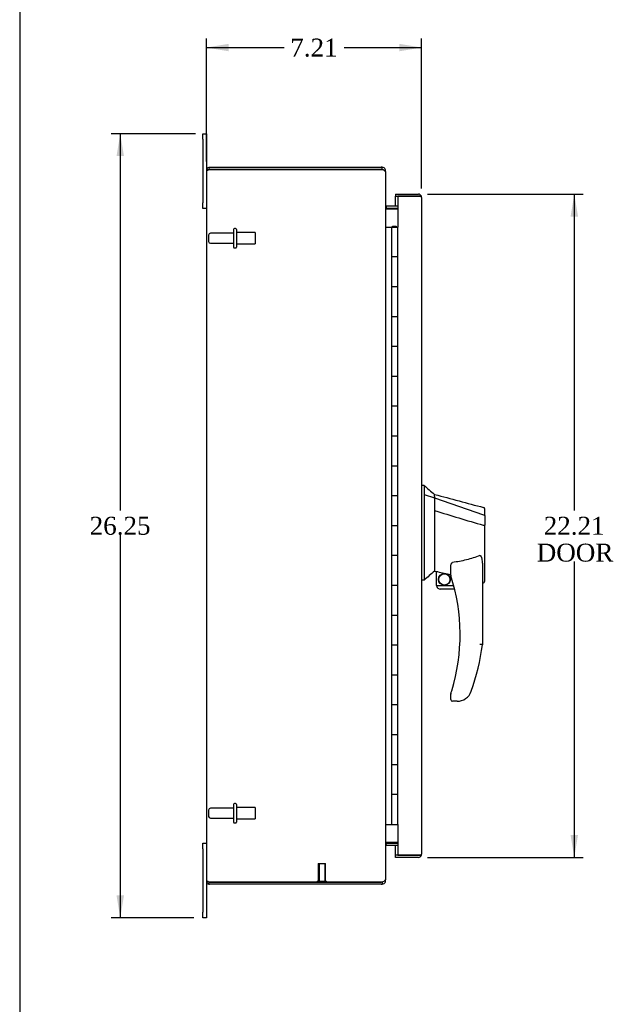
# Model space of a CAD drawing. Header units: inches. Extents: x 1 to 150, y -1 to 99.
# Tile 2 of 10: x 1 to 20, y 37 to 70. Entities that reach past the tile are written whole.
import ezdxf
from ezdxf.enums import TextEntityAlignment as Align
from ezdxf.lldxf.tags import DXFTag

# ---------------------------------------------------------------- set-up
doc = ezdxf.new("R2010")
doc.units = ezdxf.units.IN
doc.header["$MEASUREMENT"] = 0
for name, color, linetype in [('COM55381', 7, 'Continuous'), ('COM55517', 7, 'Continuous'), ('COM70654-2', 7, 'Continuous'), ('Default', 7, 'Continuous'), ('FET07752', 7, 'Continuous'), ('HAN86294', 7, 'Continuous'), ('STD26089', 7, 'Continuous'), ('STD26258', 7, 'Continuous')]:
    doc.layers.add(name, color=color, linetype=linetype)
doc.styles.add('SEACAD_Times_New_Roman', font='times.ttf')
tags = doc.linetypes.add('HIDDEN2', pattern=[0.1875, 0.125, -0.0625]).pattern_tags.tags
tags[6:7] = [DXFTag(74, 4), DXFTag(75, 0), DXFTag(340, '0'), DXFTag(46, 0.0), DXFTag(50, 0.0), DXFTag(44, 0.0), DXFTag(45, 0.0)]
tags[4:5] = [DXFTag(74, 4), DXFTag(75, 0), DXFTag(340, '0'), DXFTag(46, 0.0), DXFTag(50, 0.0), DXFTag(44, 0.0), DXFTag(45, 0.0)]
doc.dimstyles.new('HAMMOND_(STH_-_120x80)', dxfattribs={"dimtxt": 0.6, "dimasz": 0.75, "dimexe": 0.3, "dimexo": 0.3, "dimgap": 0.15, "dimtad": 0, "dimtih": 1, "dimtoh": 1, "dimzin": 0, "dimdsep": 46, "dimtxsty": 'SEACAD_Times_New_Roman', "dimblk1": '_SE_FILLED', "dimblk2": '_SE_FILLED', "dimsah": 1, "dimcen": 0.3, "dimadec": 0, "dimazin": 0, "dimtfac": 0.8, "dimtofl": 0, "dimtmove": 1, "dimatfit": 3, "dimfxl": 1, "dimtolj": 1, "dimtzin": 0, "dimarcsym": 0})

# ---------------------------------------------------------------- blocks, each defined once
blk = doc.blocks.new('SE5')
at = {"layer": 'COM55381', "color": 7, "linetype": 'Continuous'}
for p, q in [((6.898, 65.153), (6.898, 41.369)), ((6.974, 65.256), (6.995, 65.189)), ((7.006, 65.189), (6.974, 65.189)), ((6.995, 65.189), (7.006, 65.189)), ((7.006, 65.261), (12.756, 65.261)), ((12.756, 65.189), (7.006, 65.189)), ((7.006, 65.189), (12.756, 65.189)), ((12.79, 65.261), (12.756, 65.261)), ((12.756, 65.189), (12.79, 65.189)), ((12.79, 65.189), (12.79, 65.261)), ((12.898, 65.153), (12.864, 65.153)), ((12.898, 65.106), (12.898, 65.153)), ((12.898, 65.106), (12.898, 41.416)), ((12.926, 63.959), (12.913, 63.894)), ((13.313, 63.958), (12.934, 63.958)), ((12.934, 63.868), (12.926, 63.868)), ((13.313, 63.886), (12.934, 63.886)), ((12.934, 63.868), (13.313, 63.868)), ((12.926, 42.563), (12.913, 42.628)), ((12.926, 42.654), (12.934, 42.654)), ((13.313, 42.654), (12.934, 42.654)), ((12.934, 42.636), (13.313, 42.636)), ((12.934, 42.564), (13.313, 42.564)), ((7.006, 41.333), (6.974, 41.333)), ((6.974, 41.266), (6.995, 41.333)), ((6.995, 41.333), (7.006, 41.333)), ((7.006, 41.333), (12.756, 41.333)), ((12.756, 41.333), (7.006, 41.333)), ((12.756, 41.261), (7.006, 41.261)), ((12.79, 41.333), (12.756, 41.333)), ((12.756, 41.261), (12.79, 41.261)), ((12.79, 41.333), (12.79, 41.261)), ((12.898, 41.369), (12.864, 41.369)), ((12.898, 41.369), (12.898, 41.416))]:
    blk.add_line(p, q, dxfattribs=at)
for centre, radius, start, end in [((7.006, 65.153), 0.108, 161.8902, 180), ((7.006, 65.153), 0.108, 107.0899, 161.8902), ((6.781, 64.393), 0.803, 77.2531, 81.2319), ((6.781, 64.395), 0.801, 77.2061, 81.2049), ((7.006, 65.153), 0.108, 90, 107.0899), ((12.756, 65.089), 0.1, 70.4753, 90), ((12.79, 65.153), 0.108, 53.1204, 90), ((12.79, 65.153), 0.036, 53.1204, 90), ((12.763, 65.007), 0.178, 58.8685, 81.2119), ((12.79, 65.153), 0.108, 0, 53.1205), ((12.934, 63.994), 0.036, 180.0001, 258.1318), ((12.934, 63.994), 0.036, 258.1319, 270), ((13.05, 63.958), 0.153, 183.9336, 215.8647), ((12.934, 63.994), 0.108, 258.1319, 270), ((13.05, 42.565), 0.153, 144.1353, 176.0664), ((12.934, 42.528), 0.036, 101.8681, 180), ((12.934, 42.528), 0.108, 90, 101.8681), ((12.934, 42.528), 0.036, 90, 101.8681), ((7.006, 41.369), 0.108, 180, 198.1098), ((6.781, 42.127), 0.801, 278.7951, 282.773), ((6.781, 42.129), 0.803, 278.7681, 282.7469), ((7.006, 41.369), 0.108, 198.1098, 252.9101), ((7.006, 41.369), 0.108, 252.9101, 270), ((12.756, 41.433), 0.1, 270, 289.5247), ((12.763, 41.515), 0.178, 278.7881, 301.1315), ((12.79, 41.369), 0.036, 270, 306.8795), ((12.79, 41.369), 0.108, 270, 306.8795), ((12.79, 41.369), 0.108, 306.8796, 360)]:
    blk.add_arc(centre, radius, start, end, dxfattribs=at)
for centre, start_param, end_param in [((7.006, 65.153), 2.825516, 3.141593), ((7.006, 41.369), 3.141593, 3.457669)]:
    blk.add_ellipse(centre, major_axis=(0.108, 0), ratio=0.996907, start_param=start_param, end_param=end_param, dxfattribs=at)
for points, knots in [([(6.903, 65.187), (6.904, 65.183), (6.906, 65.18), (6.909, 65.176), (6.911, 65.174), (6.916, 65.171), (6.918, 65.17), (6.924, 65.169), (6.927, 65.169), (6.937, 65.169), (6.945, 65.17), (6.957, 65.175), (6.961, 65.177), (6.968, 65.182), (6.972, 65.185), (6.974, 65.189)], [0, 0, 0, 0, 0.125, 0.125, 0.25, 0.25, 0.375, 0.375, 0.5, 0.5, 0.75, 0.75, 0.875, 0.875, 1, 1, 1, 1]), ([(12.855, 65.16), (12.868, 65.151), (12.879, 65.142), (12.894, 65.124), (12.898, 65.115), (12.898, 65.106)], [0, 0, 0, 0, 0.5, 0.5, 1, 1, 1, 1]), ([(6.974, 41.333), (6.972, 41.337), (6.968, 41.34), (6.961, 41.345), (6.957, 41.347), (6.949, 41.35), (6.945, 41.352), (6.938, 41.353), (6.934, 41.354), (6.924, 41.354), (6.918, 41.353), (6.911, 41.348), (6.909, 41.347), (6.906, 41.342), (6.904, 41.339), (6.903, 41.336)], [0, 0, 0, 0, 0.125, 0.125, 0.25, 0.25, 0.375, 0.375, 0.5, 0.5, 0.75, 0.75, 0.875, 0.875, 1, 1, 1, 1]), ([(12.898, 41.416), (12.898, 41.407), (12.894, 41.398), (12.879, 41.38), (12.868, 41.372), (12.855, 41.363)], [0, 0, 0, 0, 0.5, 0.5, 1, 1, 1, 1])]:
    blk.add_open_spline(points, degree=3, knots=knots, dxfattribs=at)
at = {"layer": 'COM55517', "color": 7, "linetype": 'Continuous'}
for p, q in [((13.133, 63.27), (13.133, 63.296)), ((13.133, 63.296), (13.183, 63.296)), ((13.183, 63.296), (13.208, 63.296)), ((13.208, 63.296), (13.258, 63.296)), ((13.258, 63.296), (13.258, 63.27)), ((12.898, 63.261), (13.109, 63.261)), ((13.109, 63.261), (13.313, 63.261)), ((13.109, 62.261), (13.109, 63.261)), ((13.183, 63.27), (13.133, 63.27)), ((13.146, 63.27), (13.146, 63.261)), ((13.183, 63.27), (13.208, 63.27)), ((13.258, 63.27), (13.208, 63.27)), ((13.246, 63.261), (13.246, 63.27)), ((13.313, 62.261), (13.313, 63.261)), ((13.313, 62.261), (13.313, 63.261)), ((13.313, 62.261), (13.109, 62.261)), ((13.109, 61.261), (13.109, 62.261)), ((13.313, 62.261), (13.109, 62.261)), ((13.313, 61.261), (13.313, 62.261)), ((13.313, 61.261), (13.109, 61.261)), ((13.313, 61.261), (13.109, 61.261)), ((13.109, 60.261), (13.109, 61.261)), ((13.313, 60.261), (13.313, 61.261)), ((13.313, 60.261), (13.313, 61.261)), ((13.313, 60.261), (13.109, 60.261)), ((13.109, 59.261), (13.109, 60.261)), ((13.313, 60.261), (13.109, 60.261)), ((13.313, 59.261), (13.313, 60.261)), ((13.313, 59.261), (13.109, 59.261)), ((13.313, 59.261), (13.109, 59.261)), ((13.109, 58.261), (13.109, 59.261)), ((13.313, 58.261), (13.313, 59.261)), ((13.313, 58.261), (13.313, 59.261)), ((13.313, 58.261), (13.109, 58.261)), ((13.109, 57.261), (13.109, 58.261)), ((13.313, 58.261), (13.109, 58.261)), ((13.313, 57.261), (13.313, 58.261)), ((13.313, 57.261), (13.109, 57.261)), ((13.313, 57.261), (13.109, 57.261)), ((13.109, 56.261), (13.109, 57.261)), ((13.313, 56.261), (13.313, 57.261)), ((13.313, 56.261), (13.313, 57.261)), ((13.313, 56.261), (13.109, 56.261)), ((13.109, 55.261), (13.109, 56.261)), ((13.313, 56.261), (13.109, 56.261)), ((13.313, 55.261), (13.313, 56.261)), ((13.313, 55.261), (13.109, 55.261)), ((13.313, 55.261), (13.109, 55.261)), ((13.109, 54.261), (13.109, 55.261)), ((13.313, 54.261), (13.313, 55.261)), ((13.313, 54.261), (13.313, 55.261)), ((13.313, 54.261), (13.109, 54.261)), ((13.109, 53.261), (13.109, 54.261)), ((13.313, 54.261), (13.109, 54.261)), ((13.313, 53.261), (13.313, 54.261)), ((13.313, 53.261), (13.109, 53.261)), ((13.313, 53.261), (13.109, 53.261)), ((13.109, 52.261), (13.109, 53.261)), ((13.313, 52.261), (13.313, 53.261)), ((13.313, 52.261), (13.313, 53.261)), ((13.313, 52.261), (13.109, 52.261)), ((13.109, 51.261), (13.109, 52.261)), ((13.313, 52.261), (13.109, 52.261)), ((13.313, 51.261), (13.313, 52.261)), ((13.313, 51.261), (13.109, 51.261)), ((13.313, 51.261), (13.109, 51.261)), ((13.109, 50.261), (13.109, 51.261)), ((13.313, 50.261), (13.313, 51.261)), ((13.313, 50.261), (13.313, 51.261)), ((13.313, 50.261), (13.109, 50.261)), ((13.109, 49.261), (13.109, 50.261)), ((13.313, 50.261), (13.109, 50.261)), ((13.313, 49.261), (13.313, 50.261)), ((13.313, 49.261), (13.109, 49.261)), ((13.313, 49.261), (13.109, 49.261)), ((13.109, 48.261), (13.109, 49.261)), ((13.313, 48.261), (13.313, 49.261)), ((13.313, 48.261), (13.313, 49.261)), ((13.313, 48.261), (13.109, 48.261)), ((13.109, 47.261), (13.109, 48.261)), ((13.313, 48.261), (13.109, 48.261)), ((13.313, 47.261), (13.313, 48.261)), ((13.313, 47.261), (13.109, 47.261)), ((13.313, 47.261), (13.109, 47.261)), ((13.109, 46.261), (13.109, 47.261)), ((13.313, 46.261), (13.313, 47.261)), ((13.313, 46.261), (13.313, 47.261)), ((13.313, 46.261), (13.109, 46.261)), ((13.109, 45.261), (13.109, 46.261)), ((13.313, 46.261), (13.109, 46.261)), ((13.313, 45.261), (13.313, 46.261)), ((13.313, 45.261), (13.109, 45.261)), ((13.313, 45.261), (13.109, 45.261)), ((13.109, 44.261), (13.109, 45.261)), ((13.313, 44.261), (13.313, 45.261)), ((13.313, 44.261), (13.313, 45.261)), ((13.313, 44.261), (13.109, 44.261)), ((13.109, 43.261), (13.109, 44.261)), ((13.313, 44.261), (13.109, 44.261)), ((13.313, 43.261), (13.313, 44.261)), ((12.898, 43.261), (13.109, 43.261)), ((13.109, 43.261), (13.313, 43.261))]:
    blk.add_line(p, q, dxfattribs=at)
at = {"layer": 'COM70654-2', "color": 7, "linetype": 'Continuous'}
for p, q in [((13.233, 64.364), (13.233, 64.292)), ((13.233, 64.364), (14, 64.364)), ((13.233, 64.292), (14, 64.292)), ((13.233, 63.958), (13.233, 64.292)), ((13.233, 64.292), (13.313, 64.292)), ((14, 64.292), (13.313, 64.292)), ((13.313, 64.292), (13.313, 63.261)), ((14.102, 64.292), (14, 64.292)), ((14, 64.292), (14.102, 64.292)), ((14.108, 64.256), (14.108, 42.267)), ((13.233, 63.868), (13.233, 63.886)), ((13.313, 43.261), (13.313, 42.231)), ((13.233, 42.636), (13.233, 42.654)), ((13.233, 42.231), (13.233, 42.564)), ((13.233, 42.159), (13.233, 42.231)), ((14, 42.231), (13.233, 42.231)), ((13.313, 42.231), (13.233, 42.231)), ((13.313, 42.231), (14, 42.231)), ((14, 42.231), (14.102, 42.231)), ((14.102, 42.231), (14, 42.231)), ((14, 42.159), (13.233, 42.159))]:
    blk.add_line(p, q, dxfattribs=at)
for centre, start, end in [((14, 64.256), 19.4712, 90), ((14, 64.256), 0, 19.4712), ((14, 42.267), 270, 340.5288), ((14, 42.267), 340.5288, 0)]:
    blk.add_arc(centre, 0.108, start, end, dxfattribs=at)
for centre, start_param, end_param in [((14, 64.256), 3.141593, 3.48143), ((14, 42.267), 2.801756, 3.141593)]:
    blk.add_ellipse(centre, major_axis=(-0.108, 0), ratio=0.997813, start_param=start_param, end_param=end_param, dxfattribs=at)
at = {"layer": 'FET07752', "color": 7, "linetype": 'Continuous'}
for p, q in [((6.773, 66.199), (6.773, 66.386)), ((6.773, 66.386), (6.898, 66.386)), ((6.898, 66.386), (6.898, 66.199)), ((6.773, 66.199), (6.773, 64.074)), ((6.898, 66.199), (6.898, 65.153)), ((6.9, 66.056), (6.898, 66.056)), ((6.9, 65.964), (6.898, 65.964)), ((6.898, 65.841), (6.9, 65.841)), ((6.773, 63.886), (6.773, 64.074)), ((6.898, 63.886), (6.773, 63.886)), ((6.773, 42.449), (6.773, 42.636)), ((6.773, 42.636), (6.898, 42.636)), ((6.773, 42.449), (6.773, 40.324)), ((6.898, 41.369), (6.898, 40.324)), ((6.773, 40.136), (6.773, 40.324)), ((6.898, 40.324), (6.898, 40.136)), ((6.898, 40.136), (6.773, 40.136))]:
    blk.add_line(p, q, dxfattribs=at)
at = {"layer": 'HAN86294', "color": 7, "linetype": 'Continuous'}
for p, q in [((14.188, 54.611), (14.108, 54.611)), ((14.188, 54.611), (14.188, 54.45)), ((14.188, 54.45), (14.188, 54.363)), ((14.188, 54.363), (14.188, 54.304)), ((14.188, 54.304), (14.543, 54.199)), ((14.188, 54.304), (14.188, 51.873)), ((14.543, 54.239), (14.543, 54.311)), ((14.543, 54.239), (14.543, 54.213)), ((14.543, 54.213), (14.543, 54.199)), ((14.543, 54.199), (14.543, 53.768)), ((14.543, 54.199), (16.181, 53.627)), ((14.543, 53.768), (14.543, 52.27)), ((16.223, 53.593), (16.223, 53.815)), ((16.223, 53.593), (16.223, 53.28)), ((16.168, 53.278), (16.169, 53.278)), ((16.223, 51.412), (16.223, 53.28)), ((14.543, 52.27), (14.543, 52)), ((14.188, 51.873), (14.188, 51.588)), ((14.543, 52), (14.543, 51.788)), ((14.543, 51.788), (14.543, 51.761)), ((14.543, 51.761), (14.543, 51.743)), ((15.083, 51.605), (15.083, 51.879)), ((16.143, 51.95), (16.143, 49.278)), ((14.188, 51.441), (14.108, 51.441)), ((14.188, 51.588), (14.188, 51.441)), ((14.543, 51.743), (14.543, 51.741)), ((14.543, 51.741), (14.608, 51.725)), ((14.608, 51.261), (14.608, 51.727)), ((14.608, 51.261), (15.181, 51.261)), ((15.213, 51.136), (14.733, 51.136)), ((16.143, 51.355), (16.149, 51.353)), ((15.083, 47.446), (15.083, 47.624)), ((15.581, 47.474), (15.58, 47.476)), ((15.298, 47.386), (15.143, 47.386))]:
    blk.add_line(p, q, dxfattribs=at)
for radius in [0.202, 0.188]:
    blk.add_circle((14.869, 51.465), radius, dxfattribs=at)
for centre, radius, start, end in [((30.572, 73.639), 25.11, 229.2701, 230.3306), ((321.328, 1196.235), 1182.416, 254.96218, 255.044249), ((16.163, 53.815), 0.06, 0, 74.5788), ((45.828, 14.361), 48.745, 129.927, 130.4733), ((15.143, 51.605), 0.06, 180, 197.895), ((8.979, 49.615), 6.417, 342.9898, 17.895), ((14.733, 51.261), 0.125, 180, 193.8865), ((14.733, 51.261), 0.125, 193.8865, 229.4642), ((14.733, 51.261), 0.125, 229.4642, 270), ((8.803, 50.214), 7.4, 340.2854, 352.739), ((15.143, 47.624), 0.06, 162.105, 180), ((15.298, 47.886), 0.5, 270, 304.5623), ((15.298, 47.886), 0.5, 304.5623, 340.2854), ((15.143, 47.446), 0.06, 180, 270)]:
    blk.add_arc(centre, radius, start, end, dxfattribs=at)
blk.add_ellipse((16.163, 51.412), major_axis=(-0.06, 0), ratio=0.999979, start_param=1.333204, end_param=3.141717, dxfattribs=at)
for points in [[(14.543, 53.768), (15.084, 53.604), (15.626, 53.441), (16.168, 53.278)], [(14.638, 51.724), (14.786, 51.692), (14.935, 51.659), (15.083, 51.626)]]:
    blk.add_open_spline(points, degree=3, dxfattribs=at)
for points, knots in [([(16.181, 53.627), (16.193, 53.625), (16.204, 53.62), (16.219, 53.608), (16.223, 53.601), (16.223, 53.593)], [0, 0, 0, 0, 0.5, 0.5, 1, 1, 1, 1]), ([(16.169, 53.277), (16.177, 53.278), (16.184, 53.278), (16.197, 53.278), (16.203, 53.278), (16.21, 53.279), (16.212, 53.279), (16.216, 53.279), (16.218, 53.279), (16.22, 53.279), (16.221, 53.279), (16.223, 53.28), (16.223, 53.28), (16.223, 53.28)], [0, 0, 0, 0, 0.25, 0.25, 0.5, 0.5, 0.625, 0.625, 0.75, 0.75, 0.875, 0.875, 1, 1, 1, 1]), ([(16.053, 52.262), (15.98, 52.233), (15.906, 52.207), (15.757, 52.159), (15.681, 52.137), (15.453, 52.08), (15.298, 52.052), (15.143, 52.03)], [0, 0, 0, 0, 0.25, 0.25, 0.5, 0.5, 1, 1, 1, 1]), ([(16.053, 52.262), (16.055, 52.263), (16.056, 52.263), (16.06, 52.264), (16.062, 52.264), (16.068, 52.263), (16.071, 52.262), (16.078, 52.258), (16.08, 52.255), (16.085, 52.25), (16.088, 52.247), (16.094, 52.238), (16.097, 52.232), (16.103, 52.218), (16.106, 52.212), (16.113, 52.191), (16.117, 52.177), (16.124, 52.149), (16.127, 52.135), (16.134, 52.093), (16.137, 52.064), (16.142, 52.008), (16.143, 51.979), (16.143, 51.95)], [0, 0, 0, 0, 0.015625, 0.015625, 0.03125, 0.03125, 0.0625, 0.0625, 0.09375, 0.09375, 0.125, 0.125, 0.1875, 0.1875, 0.25, 0.25, 0.375, 0.375, 0.5, 0.5, 0.75, 0.75, 1, 1, 1, 1]), ([(15.083, 51.879), (15.083, 51.886), (15.083, 51.892), (15.084, 51.906), (15.085, 51.913), (15.088, 51.934), (15.091, 51.948), (15.098, 51.975), (15.103, 51.989), (15.114, 52.008), (15.118, 52.014), (15.126, 52.022), (15.129, 52.024), (15.135, 52.028), (15.139, 52.03), (15.143, 52.03)], [0, 0, 0, 0, 0.125, 0.125, 0.25, 0.25, 0.5, 0.5, 0.75, 0.75, 0.875, 0.875, 0.9375, 0.9375, 1, 1, 1, 1]), ([(14.608, 51.727), (14.608, 51.728), (14.609, 51.728), (14.612, 51.728), (14.614, 51.728), (14.622, 51.727), (14.63, 51.726), (14.638, 51.724)], [0, 0, 0, 0, 0.25, 0.25, 0.5, 0.5, 1, 1, 1, 1]), ([(16.143, 49.278), (16.143, 49.278), (16.142, 49.278), (16.14, 49.279), (16.138, 49.279), (16.134, 49.279), (16.131, 49.279), (16.124, 49.28), (16.121, 49.28), (16.108, 49.281), (16.098, 49.281), (16.082, 49.282), (16.076, 49.283), (16.065, 49.283), (16.059, 49.284), (16.053, 49.284)], [0, 0, 0, 0, 0.125, 0.125, 0.25, 0.25, 0.375, 0.375, 0.5, 0.5, 0.75, 0.75, 0.875, 0.875, 1, 1, 1, 1]), ([(15.086, 47.643), (15.086, 47.643), (15.086, 47.644), (15.087, 47.646), (15.087, 47.648), (15.089, 47.653), (15.09, 47.657), (15.094, 47.669), (15.097, 47.677), (15.105, 47.703), (15.11, 47.72), (15.116, 47.737)], [0, 0, 0, 0, 0.0625, 0.0625, 0.125, 0.125, 0.25, 0.25, 0.5, 0.5, 1, 1, 1, 1])]:
    blk.add_open_spline(points, degree=3, knots=knots, dxfattribs=at)
at = {"layer": 'STD26089', "color": 7, "linetype": 'HIDDEN2'}
for p, q in [((6.97, 62.992), (6.97, 62.78)), ((7.807, 63.052), (7.03, 63.052)), ((7.807, 63.181), (7.807, 62.591)), ((7.877, 63.211), (7.837, 63.211)), ((7.907, 63.181), (7.907, 62.591)), ((8.532, 63.074), (7.907, 63.074)), ((8.532, 63.074), (8.532, 62.699)), ((7.03, 62.72), (7.807, 62.72)), ((7.907, 62.699), (8.532, 62.699)), ((7.837, 62.561), (7.877, 62.561)), ((7.807, 43.931), (7.807, 43.341)), ((7.877, 43.961), (7.837, 43.961)), ((7.907, 43.931), (7.907, 43.341)), ((6.97, 43.742), (6.97, 43.53)), ((7.807, 43.802), (7.03, 43.802)), ((8.532, 43.824), (7.907, 43.824)), ((8.532, 43.824), (8.532, 43.449)), ((7.03, 43.47), (7.807, 43.47)), ((7.837, 43.311), (7.877, 43.311)), ((7.907, 43.449), (8.532, 43.449))]:
    blk.add_line(p, q, dxfattribs=at)
for centre, radius, start, end in [((7.03, 62.992), 0.06, 90, 180), ((7.837, 63.181), 0.03, 90, 180), ((7.877, 63.181), 0.03, 0, 90), ((7.03, 62.78), 0.06, 180, 270), ((7.837, 62.591), 0.03, 180, 270), ((7.877, 62.591), 0.03, 270, 0), ((7.837, 43.931), 0.03, 90, 180), ((7.877, 43.931), 0.03, 0, 90), ((7.03, 43.742), 0.06, 90, 180), ((7.03, 43.53), 0.06, 180, 270), ((7.837, 43.341), 0.03, 180, 270), ((7.877, 43.341), 0.03, 270, 0)]:
    blk.add_arc(centre, radius, start, end, dxfattribs=at)
at = {"layer": 'STD26258', "color": 7, "linetype": 'HIDDEN2'}
for p, q in [((10.641, 41.958), (10.891, 41.958)), ((10.641, 41.958), (10.641, 41.364)), ((10.672, 41.958), (10.672, 41.364)), ((10.86, 41.958), (10.86, 41.364)), ((10.891, 41.364), (10.891, 41.958)), ((10.61, 41.364), (10.922, 41.364)), ((10.61, 41.364), (10.61, 41.333)), ((10.922, 41.333), (10.922, 41.364))]:
    blk.add_line(p, q, dxfattribs=at)
at = {"layer": 'STD26258', "color": 7, "linetype": 'Continuous'}
for p, q in [((10.61, 41.333), (10.61, 41.333)), ((10.922, 41.333), (10.922, 41.333))]:
    blk.add_line(p, q, dxfattribs=at)
blk = doc.blocks.new('DMBLK6411')
at = {"layer": 'Default', "linetype": 'Continuous'}
for points in [[(3.886, 65.636), (4.136, 65.636), (4.011, 66.386)], [(3.886, 40.886), (4.011, 40.136), (4.136, 40.886)]]:
    blk.add_hatch(color=7, dxfattribs=at).paths.add_polyline_path(points)
at = {"layer": 'Default', "color": 7, "linetype": 'Continuous'}
for p, q in [((6.535, 66.386), (3.711, 66.386)), ((4.011, 66.386), (4.011, 53.771)), ((4.011, 52.961), (4.011, 40.136)), ((6.473, 40.136), (3.711, 40.136))]:
    blk.add_line(p, q, dxfattribs=at)
at = {"layer": 'Default', "color": 7, "linetype": 'Continuous', "style": 'SEACAD_Times_New_Roman'}
blk.add_text('26.25', height=0.6, dxfattribs=at).set_placement((2.987, 53.561), align=Align.TOP_LEFT)
blk = doc.blocks.new('_SE_FILLED')
at = {"color": 0}
blk.add_line((0, 0), (-1, 0), dxfattribs=at)
blk.add_solid([(0, 0), (-1, -0.1665), (-1, 0.1665), (0, 0)], dxfattribs=at)
blk = doc.blocks.new('DMBLK6412')
at = {"layer": 'Default', "linetype": 'Continuous'}
for points in [[(7.648, 69.396), (6.898, 69.271), (7.648, 69.146)], [(13.358, 69.396), (13.358, 69.146), (14.108, 69.271)]]:
    blk.add_hatch(color=7, dxfattribs=at).paths.add_polyline_path(points)
at = {"layer": 'Default', "color": 7, "linetype": 'Continuous'}
for p, q in [((6.898, 65.453), (6.898, 69.571)), ((14.108, 64.556), (14.108, 69.571)), ((6.898, 69.271), (9.497, 69.271)), ((11.509, 69.271), (14.108, 69.271))]:
    blk.add_line(p, q, dxfattribs=at)
at = {"layer": 'Default', "color": 7, "linetype": 'Continuous', "style": 'SEACAD_Times_New_Roman'}
blk.add_text('7.21', height=0.6, dxfattribs=at).set_placement((9.707, 69.571), align=Align.TOP_LEFT)
blk = doc.blocks.new('DMBLK6421')
at = {"layer": 'Default', "linetype": 'Continuous'}
for points in [[(19.346, 63.614), (19.221, 64.364), (19.096, 63.614)], [(19.346, 42.909), (19.096, 42.909), (19.221, 42.159)]]:
    blk.add_hatch(color=7, dxfattribs=at).paths.add_polyline_path(points)
at = {"layer": 'Default', "color": 7, "linetype": 'Continuous'}
for p, q in [((14.3, 64.364), (19.521, 64.364)), ((19.221, 64.364), (19.221, 53.771)), ((19.221, 52.061), (19.221, 42.159)), ((14.3, 42.159), (19.521, 42.159))]:
    blk.add_line(p, q, dxfattribs=at)
at = {"layer": 'Default', "color": 7, "linetype": 'Continuous', "style": 'SEACAD_Times_New_Roman'}
for s, p in [('22.21', (18.197, 53.561)), ('DOOR', (17.963, 52.661))]:
    blk.add_text(s, height=0.6, dxfattribs=at).set_placement(p, align=Align.TOP_LEFT)
blk = doc.blocks.new('BORDER')
at = {"layer": 'Default', "color": 7, "linetype": 'Continuous'}
blk.add_line((-41.86, 27.86), (-41.86, 0), dxfattribs=at)

msp = doc.modelspace()

# ---------------------------------------------------------------- block references
at = {"layer": 'Default', "color": 7, "xscale": 3.56, "yscale": 3.56, "zscale": 3.56}
msp.add_blockref('BORDER', (149.664, 0.311), dxfattribs=at)
at = {"layer": 'Default'}
msp.add_blockref('SE5', (0, 0), dxfattribs=at)

# ---------------------------------------------------------------- dimensions: what is measured, and where the dimension line sits
at = {"layer": 'Default', "color": 7, "linetype": 'Continuous'}
dim = msp.add_linear_dim(base=(14.108, 69.271), p1=(6.898, 65.153), p2=(14.108, 64.256), text='\\A1;<>', dimstyle='HAMMOND_(STH_-_120x80)', override={"dimtmove": 0}, dxfattribs=at)
dim.commit()
dim.dimension.update_dxf_attribs({"geometry": 'DMBLK6412', "text_midpoint": (10.503, 69.271), "dimtype": 160})
for base, p1, p2, angle, text, picture, middle in [((4.011, 66.386), (6.835, 66.386), (6.773, 40.136), 269.8636, '\\A1;<>', 'DMBLK6411', (4.011, 53.261)), ((19.220889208, 64.363675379), (13.999898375, 64.363675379), (13.999898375, 42.158675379), 270, '\\A1;<>\\PDOOR', 'DMBLK6421', (19.220889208, 53.261175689))]:
    dim = msp.add_linear_dim(base=base, p1=p1, p2=p2, angle=angle, text=text, dimstyle='HAMMOND_(STH_-_120x80)', override={"dimtmove": 0}, dxfattribs=at)
    dim.commit()
    dim.dimension.update_dxf_attribs({"geometry": picture, "text_midpoint": middle, "dimtype": 161})

doc.saveas('drawing.dxf')
